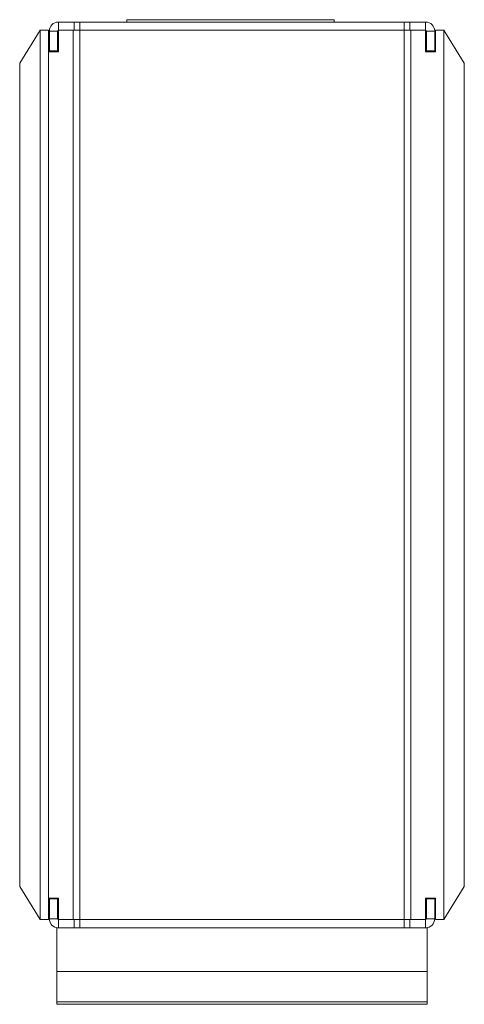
# Model space of a CAD drawing. Header units: millimetres. Extents: x -47 to 394, y -55 to 504.
# Tile 5 of 7: x 136 to 190, y 324 to 444. Entities that reach past the tile are written whole.
import ezdxf

# ---------------------------------------------------------------- set-up
doc = ezdxf.new("R2010")
doc.units = ezdxf.units.MM
doc.layers.get('0').update_dxf_attribs({"lineweight": 20})

msp = doc.modelspace()

# ---------------------------------------------------------------- linework, layer by layer
at = {"color": 7, "linetype": 'Continuous', "lineweight": 15}
for p, q in [((174.115, 443.775), (148.915, 443.775)), ((148.915, 443.775), (148.915, 443.485)), ((174.115, 443.775), (174.115, 443.485)), ((138.415, 442.485), (135.915, 438.485)), ((138.415, 334.485), (138.415, 442.485)), ((139.415, 442.485), (138.415, 442.485)), ((139.415, 334.485), (139.415, 442.485)), ((140.615, 443.485), (140.615, 442.485)), ((142.515, 443.485), (140.615, 443.485)), ((142.415, 442.485), (140.615, 442.485)), ((140.615, 439.885), (140.615, 442.485)), ((142.415, 334.485), (142.415, 442.485)), ((143.215, 442.485), (142.415, 442.485)), ((142.515, 443.485), (142.515, 442.485)), ((143.215, 443.485), (142.515, 443.485)), ((143.215, 442.485), (142.515, 442.485)), ((143.215, 442.485), (143.215, 443.485)), ((182.615, 443.485), (143.215, 443.485)), ((182.615, 442.485), (143.215, 442.485)), ((143.215, 334.485), (143.215, 442.485)), ((182.615, 442.485), (182.615, 443.485)), ((183.315, 443.485), (182.615, 443.485)), ((183.315, 442.485), (182.615, 442.485)), ((182.615, 334.485), (182.615, 442.485)), ((183.415, 442.485), (182.615, 442.485)), ((185.215, 443.485), (183.315, 443.485)), ((183.315, 442.485), (183.315, 443.485)), ((183.415, 334.485), (183.415, 442.485)), ((185.215, 442.485), (183.415, 442.485)), ((185.215, 442.485), (185.215, 443.485)), ((185.215, 442.485), (185.215, 439.885)), ((187.415, 442.485), (186.415, 442.485)), ((186.415, 439.885), (186.415, 442.485)), ((189.915, 438.485), (187.415, 442.485)), ((187.415, 334.485), (187.415, 442.485)), ((140.515, 442.385), (139.515, 442.385)), ((139.515, 442.385), (139.515, 439.985)), ((140.515, 442.385), (140.515, 439.985)), ((186.315, 442.385), (185.315, 442.385)), ((185.315, 442.385), (185.315, 439.985)), ((186.315, 442.385), (186.315, 439.985)), ((139.415, 337.085), (139.415, 439.885)), ((140.615, 439.885), (139.415, 439.885)), ((140.515, 439.985), (139.515, 439.985)), ((139.515, 439.885), (139.515, 439.985)), ((140.515, 439.885), (140.515, 439.985)), ((186.415, 439.885), (185.215, 439.885)), ((186.315, 439.985), (185.315, 439.985)), ((185.315, 439.985), (185.315, 439.885)), ((186.315, 439.985), (186.315, 439.885)), ((135.915, 338.485), (135.915, 438.485)), ((189.915, 338.485), (189.915, 438.485)), ((135.915, 338.485), (138.415, 334.485)), ((187.415, 334.485), (189.915, 338.485)), ((139.415, 337.085), (140.615, 337.085)), ((139.515, 336.985), (139.515, 337.085)), ((139.515, 334.585), (139.515, 336.985)), ((139.515, 336.985), (140.515, 336.985)), ((140.515, 336.985), (140.515, 337.085)), ((140.515, 334.585), (140.515, 336.985)), ((140.615, 337.085), (140.615, 334.485)), ((185.215, 334.485), (185.215, 337.085)), ((185.215, 337.085), (186.415, 337.085)), ((185.315, 337.085), (185.315, 336.985)), ((185.315, 336.985), (186.315, 336.985)), ((185.315, 334.585), (185.315, 336.985)), ((186.315, 337.085), (186.315, 336.985)), ((186.315, 334.585), (186.315, 336.985)), ((186.415, 337.085), (186.415, 334.485)), ((139.415, 334.485), (138.415, 334.485)), ((139.515, 334.585), (140.515, 334.585)), ((140.615, 334.485), (140.615, 333.485)), ((142.415, 334.485), (140.615, 334.485)), ((143.215, 334.485), (142.415, 334.485)), ((142.515, 334.485), (142.515, 333.485)), ((142.515, 334.485), (143.215, 334.485)), ((143.215, 334.485), (143.215, 333.485)), ((143.215, 334.485), (182.615, 334.485)), ((182.615, 334.485), (182.615, 333.485)), ((182.615, 334.485), (183.315, 334.485)), ((183.415, 334.485), (182.615, 334.485)), ((183.315, 333.485), (183.315, 334.485)), ((185.215, 334.485), (183.415, 334.485)), ((185.215, 333.485), (185.215, 334.485)), ((185.315, 334.585), (186.315, 334.585)), ((187.415, 334.485), (186.415, 334.485)), ((140.415, 333.485), (140.615, 333.485)), ((140.415, 328.177), (140.415, 333.485)), ((140.615, 333.485), (142.515, 333.485)), ((142.515, 333.485), (143.215, 333.485)), ((143.215, 333.485), (182.615, 333.485)), ((182.615, 333.485), (183.315, 333.485)), ((183.315, 333.485), (185.215, 333.485)), ((185.215, 333.485), (185.415, 333.485)), ((185.415, 328.177), (185.415, 333.485)), ((140.415, 328.177), (185.415, 328.177)), ((140.415, 324.485), (140.415, 328.177)), ((185.415, 324.485), (185.415, 328.177)), ((140.415, 324.485), (185.415, 324.485)), ((140.415, 324.185), (140.415, 324.485)), ((140.415, 324.185), (185.415, 324.185)), ((185.415, 324.185), (185.415, 324.485))]:
    msp.add_line(p, q, dxfattribs=at)
for centre, radius, start, end in [((140.615, 442.385), 1.1, 90, 180), ((140.615, 442.385), 0.1, 90, 180), ((185.215, 442.385), 1.1, 0, 90), ((185.215, 442.385), 0.1, 0, 90), ((140.615, 334.585), 1.1, 180, 270), ((140.615, 334.585), 0.1, 180, 270), ((185.215, 334.585), 0.1, 270, 0), ((185.215, 334.585), 1.1, 270, 0)]:
    msp.add_arc(centre, radius, start, end, dxfattribs=at)

doc.saveas('drawing.dxf')
